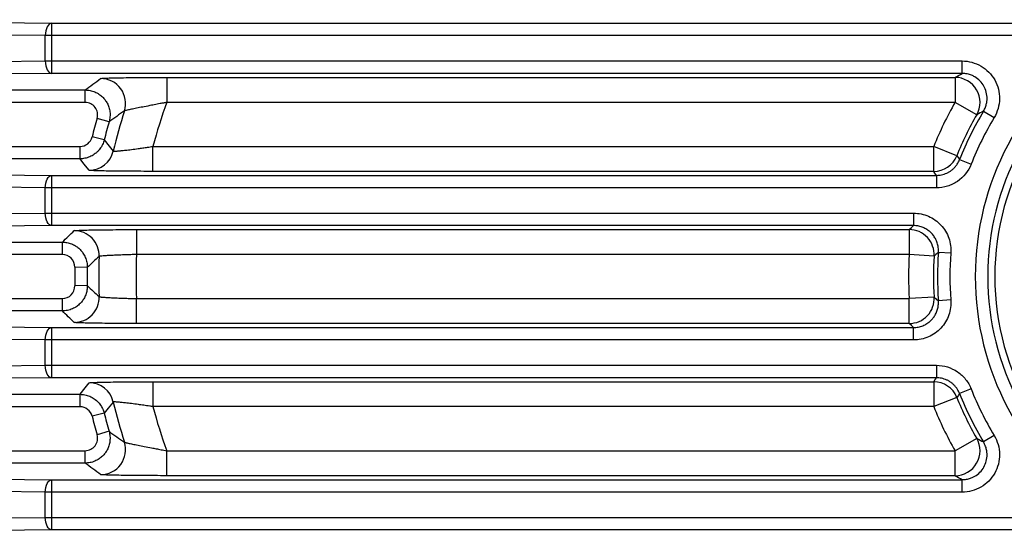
# Paper-space layout '_Superior' of a CAD drawing. Header units: millimetres. Extents: x -45.3 to 45.3, y -41 to 41.
# Tile 4 of 11: x -25.1 to 14.4, y -10.3 to 10.3. Entities that reach past the tile are written whole.
import ezdxf

# ---------------------------------------------------------------- set-up
doc = ezdxf.new("R2010")
doc.units = ezdxf.units.MM

psp = doc.layouts.new('_Superior')

# ---------------------------------------------------------------- linework, layer by layer
at = {"color": 7, "linetype": 'Continuous', "lineweight": 25}
for p, q in [((-29.913, 10.236), (-23.866, 10.175)), ((-23.866, 10.175), (18.038, 10.175)), ((-23.866, 10.175), (-23.866, 8.158)), ((-24.116, 9.675), (-30.163, 9.736)), ((18.038, 9.675), (-24.116, 9.675)), ((-24.116, 8.658), (-24.116, 9.675)), ((-30.515, 8.594), (-24.116, 8.658)), ((-24.116, 8.658), (12.683, 8.658)), ((12.683, 8.158), (12.683, 8.658)), ((-23.866, 8.158), (-30.265, 8.094)), ((12.683, 8.158), (-23.866, 8.158)), ((-19.241, 7.997), (12.401, 7.997)), ((-19.241, 7.997), (-19.241, 6.997)), ((12.401, 7.997), (12.401, 6.997)), ((-28.605, 7.493), (-22.517, 7.493)), ((-22.517, 6.993), (-22.517, 7.493)), ((-22.517, 6.993), (-28.605, 6.993)), ((12.401, 6.997), (-19.241, 6.997)), ((13.268, 6.498), (12.401, 6.997)), ((-21.556, 6.216), (-22.037, 6.354)), ((13.539, 6.642), (13.967, 6.384)), ((-21.754, 5.485), (-22.239, 5.607)), ((-28.98, 5.229), (-22.723, 5.229)), ((-22.723, 4.729), (-22.723, 5.229)), ((-19.796, 4.225), (-19.796, 5.225)), ((-19.796, 5.225), (11.54, 5.225)), ((11.54, 4.225), (11.54, 5.225)), ((12.468, 4.852), (11.54, 5.225)), ((-22.723, 4.729), (-28.98, 4.729)), ((12.58, 4.699), (13.046, 4.516)), ((-31.26, 4.139), (-23.866, 4.064)), ((-23.866, 4.064), (11.65, 4.064)), ((-23.866, 4.064), (-23.866, 2.047)), ((11.54, 4.225), (-19.796, 4.225)), ((11.65, 4.064), (11.65, 3.564)), ((-24.116, 3.564), (-31.51, 3.639)), ((11.65, 3.564), (-24.116, 3.564)), ((-24.116, 2.547), (-24.116, 3.564)), ((-31.625, 2.471), (-24.116, 2.547)), ((-24.116, 2.547), (10.731, 2.547)), ((10.731, 2.547), (10.731, 2.047)), ((-23.866, 2.047), (-31.375, 1.971)), ((10.731, 2.047), (-23.866, 2.047)), ((-20.454, 1.886), (10.559, 1.886)), ((-20.454, 1.886), (-20.454, 0.886)), ((10.559, 1.886), (10.559, 0.886)), ((-29.434, 1.382), (-23.432, 1.382)), ((-23.432, 0.882), (-23.432, 1.382)), ((-23.432, 0.882), (-29.434, 0.882)), ((10.559, 0.886), (-20.454, 0.886)), ((11.556, 0.823), (10.559, 0.886)), ((12.227, 0.934), (11.728, 0.972)), ((-22.432, 0.366), (-22.932, 0.374)), ((-22.432, -0.366), (-22.932, -0.374)), ((-29.434, -0.882), (-23.432, -0.882)), ((-23.432, -1.382), (-23.432, -0.882)), ((-20.454, -1.886), (-20.454, -0.886)), ((-20.454, -0.886), (10.559, -0.886)), ((11.556, -0.823), (10.559, -0.886)), ((10.559, -1.886), (10.559, -0.886)), ((12.227, -0.934), (11.728, -0.972)), ((-23.432, -1.382), (-29.434, -1.382)), ((-31.375, -1.971), (-23.866, -2.047)), ((10.559, -1.886), (-20.454, -1.886)), ((-23.866, -2.047), (10.731, -2.047)), ((-23.866, -2.047), (-23.866, -4.064)), ((10.731, -2.547), (10.731, -2.047)), ((-24.116, -2.547), (-31.625, -2.471)), ((10.731, -2.547), (-24.116, -2.547)), ((-24.116, -3.564), (-24.116, -2.547)), ((-31.51, -3.639), (-24.116, -3.564)), ((-24.116, -3.564), (11.65, -3.564)), ((11.65, -3.564), (11.65, -4.064)), ((-23.866, -4.064), (-31.26, -4.139)), ((11.65, -4.064), (-23.866, -4.064)), ((-19.796, -4.225), (11.54, -4.225)), ((-19.796, -4.225), (-19.796, -5.225)), ((11.54, -4.225), (11.54, -5.225)), ((-28.98, -4.729), (-22.723, -4.729)), ((-22.723, -5.229), (-22.723, -4.729)), ((13.046, -4.516), (12.58, -4.699)), ((12.468, -4.852), (11.54, -5.225)), ((-22.723, -5.229), (-28.98, -5.229)), ((-21.754, -5.485), (-22.239, -5.607)), ((11.54, -5.225), (-19.796, -5.225)), ((-21.556, -6.216), (-22.037, -6.354)), ((13.268, -6.498), (12.401, -6.997)), ((13.967, -6.384), (13.539, -6.642)), ((-28.605, -6.993), (-22.517, -6.993)), ((-22.517, -7.493), (-22.517, -6.993)), ((-19.241, -7.997), (-19.241, -6.997)), ((-19.241, -6.997), (12.401, -6.997)), ((12.401, -7.997), (12.401, -6.997)), ((-22.517, -7.493), (-28.605, -7.493)), ((-30.265, -8.094), (-23.866, -8.158)), ((-23.866, -8.158), (12.683, -8.158)), ((-23.866, -8.158), (-23.866, -10.175)), ((12.401, -7.997), (-19.241, -7.997)), ((12.683, -8.658), (12.683, -8.158)), ((-24.116, -8.658), (-30.515, -8.594)), ((12.683, -8.658), (-24.116, -8.658)), ((-24.116, -9.675), (-24.116, -8.658)), ((-30.163, -9.736), (-24.116, -9.675)), ((-24.116, -9.675), (18.038, -9.675)), ((-23.866, -10.175), (-29.913, -10.236)), ((18.038, -10.175), (-23.866, -10.175))]:
    psp.add_line(p, q, dxfattribs=at)
at = {"color": 7, "linetype": 'Continuous', "lineweight": 25, "flags": 128}
for points in [[(-23.866, 10.175), (-23.914, 10.164), (-23.961, 10.135), (-24.004, 10.088), (-24.041, 10.026), (-24.073, 9.951), (-24.096, 9.865), (-24.111, 9.772), (-24.116, 9.675)], [(-24.116, 8.658), (-24.111, 8.561), (-24.096, 8.468), (-24.073, 8.383), (-24.041, 8.307), (-24.004, 8.245), (-23.961, 8.198), (-23.914, 8.169), (-23.866, 8.158)], [(-21.754, 5.485), (-21.55, 5.235), (-21.388, 5.039)], [(12.468, 4.852), (12.531, 4.766), (12.58, 4.699)], [(-22.361, 4.268), (-22.565, 4.526), (-22.723, 4.729)], [(-24.116, 3.564), (-24.111, 3.661), (-24.096, 3.754), (-24.073, 3.84), (-24.041, 3.915), (-24.004, 3.977), (-23.961, 4.024), (-23.914, 4.053), (-23.866, 4.064)], [(11.65, 4.064), (11.588, 4.154), (11.54, 4.225)], [(-23.866, 2.047), (-23.914, 2.058), (-23.961, 2.087), (-24.004, 2.134), (-24.041, 2.196), (-24.073, 2.271), (-24.096, 2.357), (-24.111, 2.45), (-24.116, 2.547)], [(10.559, 1.886), (10.655, 1.976), (10.731, 2.047)], [(11.728, 0.972), (11.632, 0.888), (11.556, 0.823)], [(11.556, -0.823), (11.652, -0.906), (11.728, -0.972)], [(10.731, -2.047), (10.634, -1.957), (10.559, -1.886)], [(-24.116, -2.547), (-24.111, -2.45), (-24.096, -2.357), (-24.073, -2.271), (-24.041, -2.196), (-24.004, -2.134), (-23.961, -2.087), (-23.914, -2.058), (-23.866, -2.047)], [(-23.866, -4.064), (-23.914, -4.053), (-23.961, -4.024), (-24.004, -3.977), (-24.041, -3.915), (-24.073, -3.84), (-24.096, -3.754), (-24.111, -3.661), (-24.116, -3.564)], [(-22.723, -4.729), (-22.521, -4.471), (-22.361, -4.268)], [(11.54, -4.225), (11.602, -4.135), (11.65, -4.064)], [(12.58, -4.699), (12.517, -4.785), (12.468, -4.852)], [(-21.388, -5.039), (-21.594, -5.288), (-21.754, -5.485)], [(-24.116, -8.658), (-24.111, -8.561), (-24.096, -8.468), (-24.073, -8.383), (-24.041, -8.307), (-24.004, -8.245), (-23.961, -8.198), (-23.914, -8.169), (-23.866, -8.158)], [(-23.866, -10.175), (-23.914, -10.164), (-23.961, -10.135), (-24.004, -10.088), (-24.041, -10.026), (-24.073, -9.951), (-24.096, -9.865), (-24.111, -9.772), (-24.116, -9.675)]]:
    psp.add_lwpolyline(points, dxfattribs=at)
at = {"color": 7, "linetype": 'Continuous', "lineweight": 25}
for centre, radius, start, end in [((0, 0), 36.842, 15.906, 167.7046), ((0, 0), 36.242, 12.5896, 171.3503), ((0, 0), 35.876, 11.4793, 172.3037), ((0, 0), 33.376, 91.8915, 271.8915), ((0, 0), 33.376, 271.8915, 91.8915), ((0, 0), 33.278, 8.6414, 85.4575), ((0, 0), 33.296, 8.6367, 85.1553), ((0, 0), 32.649, 120.6803, 239.3197), ((0, 0), 33.296, 129.764, 230.236), ((0, 0), 33.278, 129.7898, 230.2102), ((24.553, 0), 11.344, 124.4821, 235.5179), ((24.553, 0), 10.561, 118.8691, 241.1309), ((24.553, 0), 10.844, 124.4821, 235.5179), ((-21.896, 6.954), 1, 342.4099, 89.9693), ((12.4, 6.997), 1, 330.1079, 89.9575), ((0, 0), 20.474, 160.0154, 165.2141), ((24.553, 0), 14.022, 150.0653, 158.1222), ((0, 0), 22.935, 163.9149, 165.8488), ((0, 0), 21.973, 162.3793, 166.7438), ((24.553, 0), 13.022, 150.0653, 158.1222), ((24.553, 0), 12.861, 148.907, 158.5716), ((24.553, 0), 12.361, 148.907, 158.5716), ((0, 0), 22.435, 163.9149, 165.8488), ((-22.361, 5.268), 1, 270.0154, 346.7284), ((11.54, 5.225), 1, 270.0128, 338.1094), ((-22.958, 0.843), 1, 357.9179, 89.9786), ((10.558, 0.886), 1, 356.3991, 89.9779), ((0, 0), 21.973, 177.8965, 182.1035), ((0, 0), 20.474, 177.5195, 182.4805), ((24.553, 0), 14.022, 176.3769, 183.6231), ((24.553, 0), 13.022, 176.3769, 183.6231), ((24.553, 0), 12.861, 175.6675, 184.3325), ((24.553, 0), 12.361, 175.6675, 184.3325), ((0, 0), 22.935, 179.0665, 180.9335), ((0, 0), 22.435, 179.0665, 180.9335), ((-22.958, -0.843), 1, 270.0214, 2.0821), ((10.558, -0.886), 1, 270.0221, 3.6009), ((-22.361, -5.268), 1, 13.2716, 89.9846), ((11.54, -5.225), 1, 21.8906, 89.9872), ((24.553, 0), 12.861, 201.4284, 211.093), ((24.553, 0), 12.361, 201.4284, 211.093), ((0, 0), 35.876, 191.4793, 352.3037), ((0, 0), 21.973, 193.2562, 197.6207), ((0, 0), 33.296, 272.7524, 351.34), ((0, 0), 33.278, 272.7907, 351.3586), ((24.553, 0), 13.022, 201.8778, 209.9347), ((0, 0), 36.242, 192.5896, 351.3503), ((0, 0), 22.435, 194.1512, 196.0851), ((0, 0), 20.474, 194.7859, 199.9846), ((24.553, 0), 14.022, 201.8778, 209.9347), ((0, 0), 22.935, 194.1512, 196.0851), ((-21.896, -6.954), 1, 270.0307, 17.5901), ((12.4, -6.997), 1, 270.0425, 29.8921), ((0, 0), 36.842, 195.906, 347.7046)]:
    psp.add_arc(centre, radius, start, end, dxfattribs=at)
for points, knots in [([(-16.569, -28.253), (-17.59, -27.667), (-18.611, -27.006), (-20.627, -25.525), (-21.622, -24.705), (-23.554, -22.899), (-24.491, -21.913), (-26.268, -19.776), (-27.109, -18.626), (-28.658, -16.174), (-29.365, -14.872), (-30.609, -12.141), (-31.146, -10.711), (-32.018, -7.759), (-32.354, -6.237), (-32.804, -3.143), (-32.918, -1.571), (-32.918, 1.571), (-32.804, 3.143), (-32.354, 6.237), (-32.018, 7.759), (-31.146, 10.711), (-30.609, 12.141), (-29.365, 14.872), (-28.658, 16.174), (-27.109, 18.626), (-26.268, 19.776), (-24.491, 21.913), (-23.554, 22.899), (-21.622, 24.705), (-20.627, 25.525), (-18.611, 27.006), (-17.59, 27.667), (-16.569, 28.253)], [0, 0, 0, 0, 0.0625, 0.0625, 0.125, 0.125, 0.1875, 0.1875, 0.25, 0.25, 0.3125, 0.3125, 0.375, 0.375, 0.4375, 0.4375, 0.5, 0.5, 0.5625, 0.5625, 0.625, 0.625, 0.6875, 0.6875, 0.75, 0.75, 0.8125, 0.8125, 0.875, 0.875, 0.9375, 0.9375, 1, 1, 1, 1]), ([(12.683, 8.658), (12.95, 8.658), (13.213, 8.586), (13.554, 8.386), (13.659, 8.305), (13.845, 8.116), (13.924, 8.011), (14.054, 7.78), (14.104, 7.657), (14.169, 7.402), (14.185, 7.268), (14.181, 7.005), (14.161, 6.872), (14.088, 6.618), (14.036, 6.498), (13.967, 6.384)], [0, 0, 0, 0, 0.25, 0.25, 0.375, 0.375, 0.5, 0.5, 0.625, 0.625, 0.75, 0.75, 0.875, 0.875, 1, 1, 1, 1]), ([(-21.895, 7.954), (-21.891, 7.957), (-21.869, 7.96), (-21.792, 7.966), (-21.736, 7.968), (-21.594, 7.974), (-21.507, 7.976), (-21.308, 7.981), (-21.196, 7.983), (-20.947, 7.987), (-20.811, 7.989), (-20.527, 7.992), (-20.378, 7.993), (-19.906, 7.996), (-19.577, 7.997), (-19.241, 7.997)], [0, 0, 0, 0, 0.125, 0.125, 0.25, 0.25, 0.375, 0.375, 0.5, 0.5, 0.625, 0.625, 0.75, 0.75, 1, 1, 1, 1]), ([(13.539, 6.642), (13.554, 6.668), (13.583, 6.72), (13.618, 6.8), (13.644, 6.878), (13.663, 6.953), (13.675, 7.022), (13.681, 7.085), (13.687, 7.215), (13.663, 7.41), (13.564, 7.655), (13.405, 7.867), (13.227, 8.006), (13.05, 8.093), (12.881, 8.146), (12.752, 8.154), (12.683, 8.158)], [0, 0, 0, 0, 0.042981, 0.084333, 0.123539, 0.160124, 0.193669, 0.223813, 0.25026, 0.377539, 0.500077, 0.622395, 0.749471, 0.816977, 0.90226, 1, 1, 1, 1]), ([(-22.517, 7.493), (-22.484, 7.492), (-22.417, 7.49), (-22.318, 7.474), (-22.221, 7.45), (-22.129, 7.416), (-22.042, 7.374), (-21.962, 7.326), (-21.889, 7.273), (-21.825, 7.216), (-21.768, 7.156), (-21.701, 7.074), (-21.626, 6.957), (-21.558, 6.795), (-21.518, 6.609), (-21.512, 6.411), (-21.542, 6.281), (-21.556, 6.216)], [0, 0, 0, 0, 0.054085, 0.108299, 0.162225, 0.215444, 0.267553, 0.318176, 0.366975, 0.413661, 0.457995, 0.49979, 0.586012, 0.681592, 0.784413, 0.891636, 1, 1, 1, 1]), ([(-22.037, 6.354), (-21.994, 6.504), (-22.025, 6.671), (-22.211, 6.917), (-22.362, 6.993), (-22.517, 6.993)], [0, 0, 0, 0, 0.5, 0.5, 1, 1, 1, 1]), ([(-19.241, 6.997), (-19.287, 6.988), (-19.376, 6.97), (-19.506, 6.945), (-19.628, 6.921), (-19.741, 6.899), (-19.916, 6.865), (-20.14, 6.822), (-20.401, 6.771), (-20.621, 6.728), (-20.776, 6.696), (-20.872, 6.674), (-20.927, 6.66), (-20.937, 6.654), (-20.942, 6.652)], [0, 0, 0, 0, 0.055655, 0.108506, 0.158542, 0.205754, 0.250132, 0.379572, 0.499876, 0.627644, 0.749513, 0.834293, 0.917666, 1, 1, 1, 1]), ([(-22.723, 5.229), (-22.612, 5.229), (-22.504, 5.267), (-22.328, 5.403), (-22.266, 5.499), (-22.239, 5.607)], [0, 0, 0, 0, 0.5, 0.5, 1, 1, 1, 1]), ([(-21.754, 5.485), (-21.763, 5.454), (-21.78, 5.392), (-21.819, 5.3), (-21.866, 5.211), (-21.924, 5.126), (-21.991, 5.046), (-22.067, 4.973), (-22.15, 4.908), (-22.24, 4.852), (-22.334, 4.807), (-22.431, 4.771), (-22.529, 4.747), (-22.627, 4.732), (-22.691, 4.73), (-22.723, 4.729)], [0, 0, 0, 0, 0.072557, 0.147194, 0.223624, 0.301508, 0.380465, 0.460081, 0.539918, 0.619534, 0.698491, 0.776376, 0.852805, 0.927442, 1, 1, 1, 1]), ([(-21.388, 5.039), (-21.386, 5.038), (-21.384, 5.036), (-21.367, 5.035), (-21.341, 5.035), (-21.305, 5.037), (-21.26, 5.04), (-21.205, 5.044), (-21.141, 5.05), (-21.068, 5.057), (-20.986, 5.065), (-20.857, 5.079), (-20.661, 5.102), (-20.423, 5.133), (-20.202, 5.164), (-20.005, 5.193), (-19.867, 5.214), (-19.796, 5.225)], [0, 0, 0, 0, 0.048791, 0.097738, 0.146884, 0.196272, 0.245944, 0.295938, 0.346294, 0.397048, 0.448234, 0.499883, 0.621378, 0.749389, 0.827086, 0.910626, 1, 1, 1, 1]), ([(11.65, 4.064), (11.684, 4.065), (11.755, 4.067), (11.86, 4.085), (11.965, 4.113), (12.068, 4.154), (12.167, 4.206), (12.26, 4.269), (12.344, 4.342), (12.42, 4.423), (12.485, 4.51), (12.539, 4.602), (12.567, 4.667), (12.58, 4.699)], [0, 0, 0, 0, 0.086887, 0.176107, 0.267228, 0.359759, 0.453157, 0.546847, 0.640244, 0.732775, 0.823896, 0.913114, 1, 1, 1, 1]), ([(13.046, 4.516), (12.936, 4.235), (12.74, 3.992), (12.37, 3.74), (12.234, 3.675), (11.948, 3.586), (11.801, 3.564), (11.65, 3.564)], [0, 0, 0, 0, 0.5, 0.5, 0.75, 0.75, 1, 1, 1, 1]), ([(-19.796, 4.225), (-19.961, 4.225), (-20.125, 4.225), (-20.449, 4.227), (-20.608, 4.227), (-21.064, 4.23), (-21.349, 4.234), (-21.705, 4.239), (-21.814, 4.242), (-22.004, 4.246), (-22.085, 4.249), (-22.218, 4.254), (-22.27, 4.257), (-22.34, 4.262), (-22.359, 4.265), (-22.361, 4.268)], [0, 0, 0, 0, 0.125, 0.125, 0.25, 0.25, 0.5, 0.5, 0.625, 0.625, 0.75, 0.75, 0.875, 0.875, 1, 1, 1, 1]), ([(10.731, 2.547), (10.835, 2.547), (10.937, 2.536), (11.139, 2.494), (11.238, 2.462), (11.52, 2.339), (11.692, 2.217), (11.901, 1.991), (11.964, 1.908), (12.07, 1.732), (12.113, 1.639), (12.181, 1.445), (12.205, 1.343), (12.232, 1.14), (12.235, 1.037), (12.227, 0.934)], [0, 0, 0, 0, 0.125, 0.125, 0.25, 0.25, 0.5, 0.5, 0.625, 0.625, 0.75, 0.75, 0.875, 0.875, 1, 1, 1, 1]), ([(11.728, 0.972), (11.73, 1.004), (11.733, 1.069), (11.725, 1.166), (11.71, 1.261), (11.685, 1.353), (11.652, 1.44), (11.613, 1.522), (11.568, 1.597), (11.519, 1.665), (11.451, 1.745), (11.356, 1.833), (11.225, 1.922), (11.073, 1.992), (10.906, 2.038), (10.79, 2.044), (10.731, 2.047)], [0, 0, 0, 0, 0.05907, 0.11814, 0.176809, 0.234682, 0.291381, 0.346556, 0.399897, 0.451138, 0.500061, 0.589781, 0.686428, 0.788401, 0.893683, 1, 1, 1, 1]), ([(-22.958, 1.843), (-22.952, 1.849), (-22.881, 1.854), (-22.69, 1.862), (-22.61, 1.865), (-22.427, 1.869), (-22.323, 1.871), (-22.092, 1.875), (-21.964, 1.877), (-21.694, 1.88), (-21.552, 1.882), (-21.252, 1.884), (-21.095, 1.885), (-20.778, 1.886), (-20.618, 1.886), (-20.454, 1.886)], [0, 0, 0, 0, 0.25, 0.25, 0.375, 0.375, 0.5, 0.5, 0.625, 0.625, 0.75, 0.75, 0.875, 0.875, 1, 1, 1, 1]), ([(-23.432, 1.382), (-23.4, 1.381), (-23.338, 1.379), (-23.246, 1.366), (-23.156, 1.344), (-23.07, 1.315), (-22.987, 1.279), (-22.911, 1.237), (-22.84, 1.19), (-22.776, 1.138), (-22.693, 1.06), (-22.596, 0.942), (-22.504, 0.771), (-22.441, 0.574), (-22.435, 0.436), (-22.432, 0.366)], [0, 0, 0, 0, 0.058788, 0.117562, 0.175961, 0.233629, 0.290225, 0.345436, 0.398977, 0.450602, 0.500109, 0.61442, 0.738051, 0.867859, 1, 1, 1, 1]), ([(-22.932, 0.374), (-22.929, 0.507), (-22.983, 0.639), (-23.168, 0.826), (-23.298, 0.882), (-23.432, 0.882)], [0, 0, 0, 0, 0.5, 0.5, 1, 1, 1, 1]), ([(-20.454, 0.886), (-20.493, 0.885), (-20.571, 0.883), (-20.687, 0.879), (-20.802, 0.875), (-20.914, 0.871), (-21.076, 0.865), (-21.284, 0.857), (-21.501, 0.847), (-21.673, 0.837), (-21.8, 0.828), (-21.889, 0.82), (-21.945, 0.813), (-21.954, 0.809), (-21.959, 0.807)], [0, 0, 0, 0, 0.050028, 0.100059, 0.150092, 0.200126, 0.250163, 0.372294, 0.499805, 0.606086, 0.709242, 0.809277, 0.906195, 1, 1, 1, 1]), ([(-22.432, -0.366), (-22.432, -0.397), (-22.433, -0.459), (-22.445, -0.551), (-22.465, -0.642), (-22.492, -0.729), (-22.527, -0.811), (-22.568, -0.888), (-22.614, -0.96), (-22.664, -1.024), (-22.741, -1.109), (-22.857, -1.208), (-23.028, -1.303), (-23.223, -1.369), (-23.362, -1.377), (-23.432, -1.382)], [0, 0, 0, 0, 0.058788, 0.117562, 0.17596, 0.233628, 0.290225, 0.345435, 0.398976, 0.450602, 0.500109, 0.614419, 0.73805, 0.867858, 1, 1, 1, 1]), ([(-23.432, -0.882), (-23.298, -0.882), (-23.167, -0.826), (-22.983, -0.638), (-22.929, -0.507), (-22.932, -0.374)], [0, 0, 0, 0, 0.5, 0.5, 1, 1, 1, 1]), ([(-21.959, -0.807), (-21.957, -0.808), (-21.953, -0.81), (-21.936, -0.814), (-21.908, -0.818), (-21.87, -0.822), (-21.82, -0.827), (-21.759, -0.831), (-21.687, -0.836), (-21.604, -0.841), (-21.479, -0.848), (-21.292, -0.857), (-21.062, -0.866), (-20.841, -0.874), (-20.649, -0.88), (-20.519, -0.884), (-20.454, -0.886)], [0, 0, 0, 0, 0.051706, 0.104371, 0.157998, 0.212586, 0.268137, 0.324652, 0.38213, 0.440573, 0.499981, 0.616836, 0.749448, 0.832964, 0.916482, 1, 1, 1, 1]), ([(12.227, -0.934), (12.235, -1.037), (12.232, -1.14), (12.205, -1.344), (12.181, -1.446), (12.079, -1.736), (11.97, -1.917), (11.761, -2.142), (11.683, -2.211), (11.515, -2.33), (11.426, -2.38), (11.237, -2.463), (11.138, -2.494), (10.937, -2.536), (10.835, -2.547), (10.731, -2.547)], [0, 0, 0, 0, 0.125, 0.125, 0.25, 0.25, 0.5, 0.5, 0.625, 0.625, 0.75, 0.75, 0.875, 0.875, 1, 1, 1, 1]), ([(10.731, -2.047), (10.764, -2.046), (10.828, -2.044), (10.924, -2.03), (11.018, -2.007), (11.108, -1.975), (11.192, -1.936), (11.271, -1.89), (11.343, -1.84), (11.407, -1.786), (11.481, -1.712), (11.562, -1.611), (11.641, -1.473), (11.699, -1.316), (11.733, -1.146), (11.73, -1.03), (11.728, -0.972)], [0, 0, 0, 0, 0.059071, 0.118141, 0.176811, 0.234684, 0.291383, 0.346558, 0.399898, 0.451139, 0.500061, 0.589783, 0.68643, 0.788404, 0.893684, 1, 1, 1, 1]), ([(-20.454, -1.886), (-20.781, -1.886), (-21.106, -1.885), (-21.553, -1.882), (-21.697, -1.88), (-21.969, -1.877), (-22.094, -1.875), (-22.324, -1.871), (-22.43, -1.869), (-22.612, -1.865), (-22.69, -1.862), (-22.818, -1.857), (-22.868, -1.854), (-22.936, -1.849), (-22.955, -1.846), (-22.958, -1.843)], [0, 0, 0, 0, 0.25, 0.25, 0.375, 0.375, 0.5, 0.5, 0.625, 0.625, 0.75, 0.75, 0.875, 0.875, 1, 1, 1, 1]), ([(11.65, -3.564), (11.951, -3.564), (12.249, -3.657), (12.619, -3.91), (12.729, -4.012), (12.916, -4.247), (12.991, -4.376), (13.046, -4.516)], [0, 0, 0, 0, 0.5, 0.5, 0.75, 0.75, 1, 1, 1, 1]), ([(-22.361, -4.268), (-22.356, -4.262), (-22.283, -4.257), (-22.084, -4.249), (-22.001, -4.246), (-21.811, -4.242), (-21.704, -4.239), (-21.466, -4.235), (-21.334, -4.234), (-21.057, -4.231), (-20.911, -4.229), (-20.605, -4.227), (-20.445, -4.226), (-20.124, -4.225), (-19.961, -4.225), (-19.796, -4.225)], [0, 0, 0, 0, 0.25, 0.25, 0.375, 0.375, 0.5, 0.5, 0.625, 0.625, 0.75, 0.75, 0.875, 0.875, 1, 1, 1, 1]), ([(12.58, -4.699), (12.567, -4.667), (12.539, -4.602), (12.485, -4.51), (12.42, -4.423), (12.344, -4.342), (12.26, -4.269), (12.167, -4.206), (12.068, -4.154), (11.965, -4.113), (11.86, -4.085), (11.755, -4.067), (11.684, -4.065), (11.65, -4.064)], [0, 0, 0, 0, 0.086886, 0.176104, 0.267225, 0.359756, 0.453153, 0.546843, 0.640241, 0.732772, 0.823893, 0.913113, 1, 1, 1, 1]), ([(-22.723, -4.729), (-22.691, -4.73), (-22.627, -4.732), (-22.529, -4.747), (-22.431, -4.771), (-22.334, -4.807), (-22.24, -4.852), (-22.15, -4.908), (-22.067, -4.973), (-21.991, -5.046), (-21.924, -5.126), (-21.866, -5.211), (-21.819, -5.3), (-21.78, -5.392), (-21.763, -5.454), (-21.754, -5.485)], [0, 0, 0, 0, 0.072558, 0.147195, 0.223624, 0.301509, 0.380466, 0.460082, 0.539919, 0.619535, 0.698492, 0.776376, 0.852806, 0.927443, 1, 1, 1, 1]), ([(-19.796, -5.225), (-19.839, -5.218), (-19.923, -5.205), (-20.047, -5.187), (-20.165, -5.169), (-20.276, -5.153), (-20.445, -5.13), (-20.66, -5.102), (-20.889, -5.075), (-21.07, -5.056), (-21.208, -5.044), (-21.309, -5.036), (-21.374, -5.034), (-21.383, -5.037), (-21.388, -5.039)], [0, 0, 0, 0, 0.054216, 0.106342, 0.156377, 0.204317, 0.250164, 0.378258, 0.49986, 0.602751, 0.703914, 0.803629, 0.902212, 1, 1, 1, 1]), ([(-22.239, -5.607), (-22.266, -5.499), (-22.329, -5.403), (-22.504, -5.267), (-22.612, -5.229), (-22.723, -5.229)], [0, 0, 0, 0, 0.5, 0.5, 1, 1, 1, 1]), ([(-21.556, -6.216), (-21.548, -6.248), (-21.532, -6.313), (-21.519, -6.412), (-21.516, -6.512), (-21.523, -6.61), (-21.539, -6.705), (-21.563, -6.795), (-21.594, -6.88), (-21.631, -6.958), (-21.672, -7.029), (-21.733, -7.116), (-21.824, -7.22), (-21.962, -7.331), (-22.128, -7.42), (-22.317, -7.481), (-22.45, -7.489), (-22.517, -7.493)], [0, 0, 0, 0, 0.0540852, 0.1082988, 0.1622242, 0.2154434, 0.2675525, 0.3181751, 0.3669745, 0.4136606, 0.4579947, 0.4997896, 0.5860118, 0.6815915, 0.7844124, 0.891636, 1, 1, 1, 1]), ([(-22.517, -6.993), (-22.362, -6.993), (-22.21, -6.916), (-22.025, -6.67), (-21.994, -6.504), (-22.037, -6.354)], [0, 0, 0, 0, 0.5, 0.5, 1, 1, 1, 1]), ([(-20.942, -6.652), (-20.941, -6.653), (-20.937, -6.655), (-20.922, -6.66), (-20.9, -6.667), (-20.869, -6.674), (-20.831, -6.683), (-20.757, -6.7), (-20.622, -6.728), (-20.402, -6.771), (-20.141, -6.822), (-19.893, -6.869), (-19.664, -6.914), (-19.46, -6.954), (-19.316, -6.982), (-19.241, -6.997)], [0, 0, 0, 0, 0.041001, 0.082215, 0.123689, 0.16547, 0.207604, 0.250133, 0.371928, 0.49965, 0.61991, 0.74933, 0.825013, 0.908585, 1, 1, 1, 1]), ([(13.967, -6.384), (14.105, -6.612), (14.179, -6.875), (14.185, -7.27), (14.169, -7.402), (14.103, -7.659), (14.054, -7.781), (13.924, -8.011), (13.844, -8.118), (13.659, -8.305), (13.552, -8.388), (13.325, -8.52), (13.202, -8.572), (12.947, -8.641), (12.816, -8.658), (12.683, -8.658)], [0, 0, 0, 0, 0.25, 0.25, 0.375, 0.375, 0.5, 0.5, 0.625, 0.625, 0.75, 0.75, 0.875, 0.875, 1, 1, 1, 1]), ([(12.683, -8.158), (12.713, -8.157), (12.773, -8.156), (12.859, -8.144), (12.939, -8.126), (13.013, -8.103), (13.079, -8.078), (13.136, -8.051), (13.249, -7.989), (13.405, -7.868), (13.564, -7.656), (13.663, -7.411), (13.69, -7.187), (13.673, -6.99), (13.631, -6.817), (13.571, -6.703), (13.539, -6.642)], [0, 0, 0, 0, 0.042982, 0.084334, 0.12354, 0.160126, 0.19367, 0.223813, 0.25026, 0.377542, 0.500077, 0.622397, 0.749471, 0.816979, 0.902261, 1, 1, 1, 1]), ([(-19.241, -7.997), (-19.409, -7.997), (-19.575, -7.997), (-19.905, -7.996), (-20.067, -7.995), (-20.534, -7.992), (-20.826, -7.989), (-21.196, -7.983), (-21.31, -7.981), (-21.51, -7.976), (-21.595, -7.974), (-21.737, -7.968), (-21.793, -7.966), (-21.87, -7.96), (-21.891, -7.957), (-21.895, -7.954)], [0, 0, 0, 0, 0.125, 0.125, 0.25, 0.25, 0.5, 0.5, 0.625, 0.625, 0.75, 0.75, 0.875, 0.875, 1, 1, 1, 1])]:
    psp.add_open_spline(points, degree=3, knots=knots, dxfattribs=at)
for points in [[(-22.517, 7.493), (-22.313, 7.647), (-22.106, 7.8), (-21.895, 7.954)], [(12.401, 7.997), (12.494, 8.051), (12.588, 8.104), (12.683, 8.158)], [(-20.942, 6.652), (-21.15, 6.507), (-21.354, 6.361), (-21.556, 6.216)], [(13.539, 6.642), (13.448, 6.594), (13.357, 6.546), (13.268, 6.498)], [(-23.432, 1.382), (-23.275, 1.535), (-23.117, 1.689), (-22.958, 1.843)], [(-21.959, 0.807), (-22.118, 0.66), (-22.276, 0.513), (-22.432, 0.366)], [(-22.432, -0.366), (-22.276, -0.513), (-22.118, -0.66), (-21.959, -0.807)], [(-22.958, -1.843), (-23.117, -1.689), (-23.275, -1.535), (-23.432, -1.382)], [(-21.556, -6.216), (-21.354, -6.361), (-21.15, -6.507), (-20.942, -6.652)], [(13.268, -6.498), (13.357, -6.546), (13.448, -6.594), (13.539, -6.642)], [(-21.895, -7.954), (-22.106, -7.8), (-22.313, -7.647), (-22.517, -7.493)], [(12.683, -8.158), (12.588, -8.104), (12.494, -8.051), (12.401, -7.997)]]:
    psp.add_open_spline(points, degree=3, dxfattribs=at)

doc.saveas('drawing.dxf')
